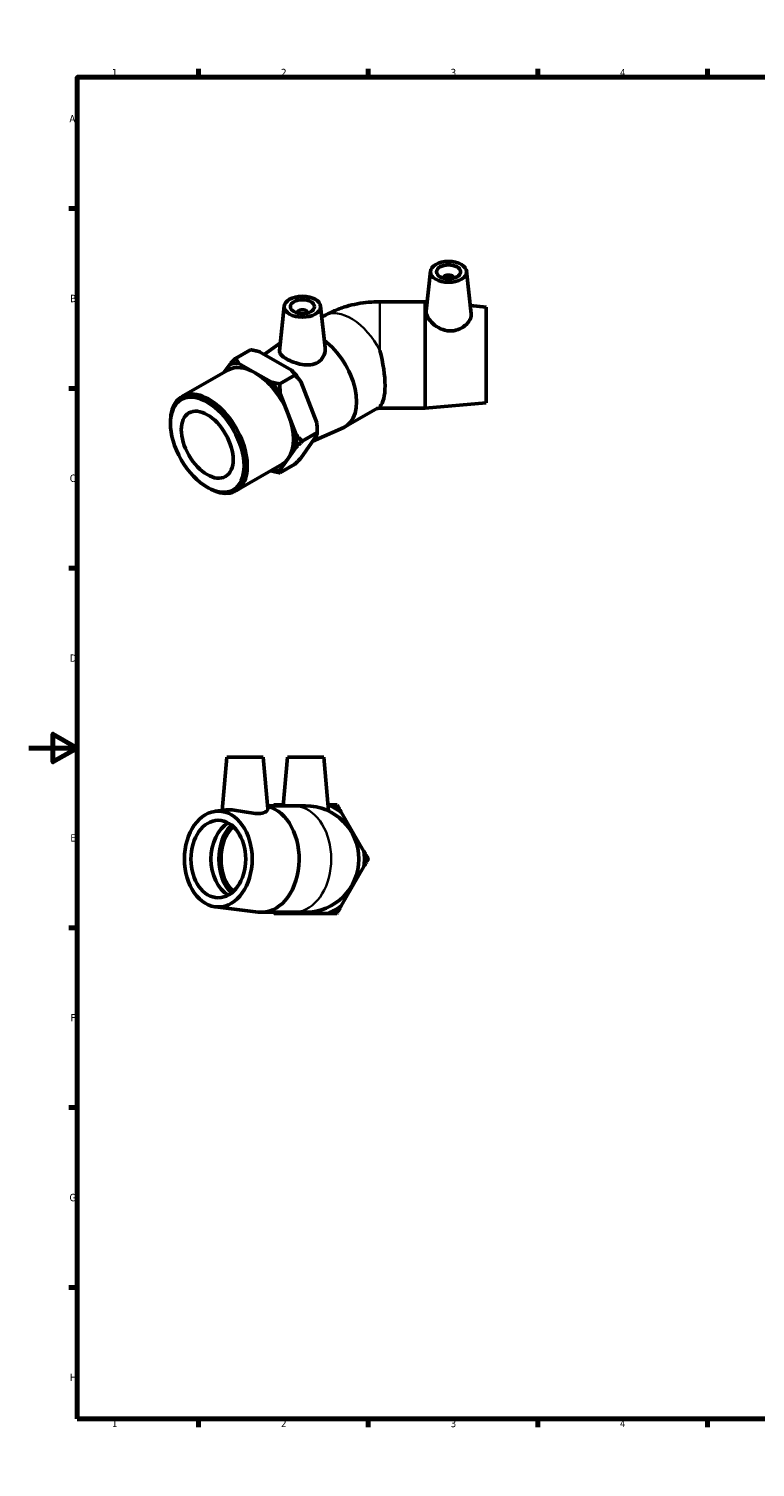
# Model space of a CAD drawing. Header units: millimetres. Extents: x 0 to 897, y -165 to 594.
# Tile 1 of 3: x 0 to 300, y 0 to 594. Entities that reach past the tile are written whole.
import ezdxf

# ---------------------------------------------------------------- set-up
doc = ezdxf.new("R2010")
doc.units = ezdxf.units.MM
for name, color, linetype, lineweight in [('Border (ANSI)', 7, 'Continuous', 70), ('Visible (ANSI)', 7, 'Continuous', 50), ('Visible Narrow (ANSI)', 7, 'Continuous', 35)]:
    doc.layers.add(name, color=color, linetype=linetype, lineweight=lineweight)
doc.styles.add('Note Text (ANSI)', font='tahoma.ttf')

# ---------------------------------------------------------------- blocks, each defined once
blk = doc.blocks.new('Borders Default Border')
at = {"layer": 'Border (ANSI)'}
for p, q in [((70.08, 574), (70.08, 577.45)), ((140.17, 574), (140.17, 577.45)), ((210.25, 574), (210.25, 577.45)), ((280.33, 574), (280.33, 577.45)), ((350.42, 574), (350.42, 577.45)), ((490.58, 574), (490.58, 577.45)), ((560.67, 574), (560.67, 577.45)), ((630.75, 574), (630.75, 577.45)), ((700.83, 574), (700.83, 577.45)), ((770.92, 574), (770.92, 577.45)), ((20, 519.75), (16.55, 519.75)), ((821, 519.75), (824.45, 519.75)), ((20, 445.5), (16.55, 445.5)), ((821, 445.5), (824.45, 445.5)), ((20, 371.25), (16.55, 371.25)), ((821, 371.25), (824.45, 371.25)), ((20, 222.75), (16.55, 222.75)), ((821, 222.75), (824.45, 222.75)), ((20, 148.5), (16.55, 148.5)), ((821, 148.5), (824.45, 148.5)), ((20, 74.25), (16.55, 74.25)), ((821, 74.25), (824.45, 74.25)), ((70.08, 20), (70.08, 16.55)), ((140.17, 20), (140.17, 16.55)), ((210.25, 20), (210.25, 16.55)), ((280.33, 20), (280.33, 16.55)), ((350.42, 20), (350.42, 16.55)), ((490.58, 20), (490.58, 16.55)), ((560.67, 20), (560.67, 16.55)), ((630.75, 20), (630.75, 16.55)), ((700.83, 20), (700.83, 16.55)), ((770.92, 20), (770.92, 16.55))]:
    blk.add_line(p, q, dxfattribs=at)
at = {"layer": 'Border (ANSI)', "flags": 128}
for points in [[(420.5, 594), (420.5, 574), (414.73, 584), (426.27, 584), (420.5, 574)], [(20, 20), (20, 574), (821, 574), (821, 20), (20, 20)], [(0, 297), (20, 297), (10, 302.77), (10, 291.23), (20, 297)], [(841, 297), (821, 297), (831, 302.77), (831, 291.23), (821, 297)], [(420.5, 0), (420.5, 20), (414.73, 10), (426.27, 10), (420.5, 20)]]:
    blk.add_lwpolyline(points, dxfattribs=at)
at = {"layer": 'Border (ANSI)', "color": 230, "true_color": 0xff0080, "attachment_point": 7, "style": 'Note Text (ANSI)'}
for s, insert, char_height in [('1', (34.35, 574.4), 3.05), ('2', (104.2, 574.4), 3.05), ('3', (174.26, 574.34), 3.05), ('4', (244.23, 574.4), 3.05), ('5', (314.48, 574.34), 3.05), ('6', (384.49, 574.34), 3.05), ('7', (454.6, 574.4), 3.05), ('8', (524.63, 574.33), 3.05), ('9', (594.7, 574.34), 3.05), ('10', (663.96, 574.34), 3.048), ('11', (734.04, 574.4), 3.048), ('12', (804.13, 574.4), 3.048), ('A', (16.78, 555.35), 3.05), ('A', (821.63, 555.35), 3.05), ('B', (17.15, 481.1), 3.05), ('B', (821.99, 481.1), 3.05), ('C', (16.95, 406.8), 3.05), ('C', (821.8, 406.8), 3.05), ('D', (16.96, 332.6), 3.05), ('D', (821.81, 332.6), 3.05), ('E', (17.21, 258.35), 3.05), ('E', (822.05, 258.35), 3.05), ('F', (17.29, 184.1), 3.05), ('F', (822.14, 184.1), 3.05), ('G', (16.81, 109.79), 3.05), ('G', (821.66, 109.79), 3.05), ('H', (16.97, 35.6), 3.05), ('H', (821.81, 35.6), 3.05), ('1', (34.35, 16.55), 3.05), ('2', (104.2, 16.55), 3.05), ('3', (174.26, 16.49), 3.05), ('4', (244.23, 16.55), 3.05), ('5', (314.48, 16.49), 3.05), ('6', (384.49, 16.49), 3.05), ('7', (454.6, 16.55), 3.05), ('8', (524.63, 16.48), 3.05), ('9', (594.7, 16.49), 3.05), ('10', (663.96, 16.49), 3.048), ('11', (734.04, 16.55), 3.048), ('12', (804.13, 16.55), 3.048)]:
    blk.add_mtext(s, dxfattribs=dict(at, insert=insert, char_height=char_height))

msp = doc.modelspace()

# ---------------------------------------------------------------- linework, layer by layer
at = {"layer": 'Visible (ANSI)'}
for p, q in [((165.914, 493.887), (164.164, 477.563)), ((180.885, 493.887), (182.777, 476.242)), ((171.4, 491.168), (171.4, 490.982)), ((175.4, 491.168), (175.4, 490.982)), ((163.763, 481.284), (145.013, 481.284)), ((163.763, 481.284), (163.763, 437.284)), ((164.555, 481.215), (163.763, 481.284)), ((105.568, 479.492), (103.59, 461.045)), ((111.054, 476.774), (111.054, 476.587)), ((115.054, 476.774), (115.054, 476.587)), ((120.539, 479.492), (122.384, 462.285)), ((121.035, 474.872), (122.147, 475.513)), ((189.013, 479.084), (182.411, 479.659)), ((189.013, 479.084), (189.013, 439.484)), ((97.31, 459.504), (103.942, 464.33)), ((91.65, 461.461), (85.428, 457.877)), ((108.557, 453.028), (95.329, 460.646)), ((63.21, 442.081), (82.259, 453.051)), ((83.023, 455.409), (80.768, 452.192)), ((93.457, 451.95), (86.843, 455.759)), ((100.072, 448.142), (93.457, 451.95)), ((109.972, 450.91), (103.75, 447.326)), ((118.991, 431.223), (112.377, 448.278)), ((107.199, 434.864), (103.892, 443.391)), ((110.506, 426.337), (107.199, 434.864)), ((130.847, 429.749), (144.105, 437.383)), ((163.763, 437.284), (145.013, 437.284)), ((189.013, 439.484), (163.763, 437.284)), ((58.541, 430.99), (58.541, 431.772)), ((117.31, 423.724), (130.145, 429.393)), ((119.134, 428.591), (119.134, 427.288)), ((112.377, 416.687), (118.991, 426.123)), ((119.134, 427.288), (112.911, 423.705)), ((103.892, 411.8), (107.199, 416.518)), ((107.199, 416.518), (110.506, 421.237)), ((85.606, 403.189), (104.656, 414.158)), ((100.012, 411.484), (100.072, 411.45)), ((109.972, 414.218), (103.75, 410.635)), ((73.67, 404.717), (74.347, 404.324)), ((81.83, 293.147), (79.912, 271.224)), ((81.83, 293.147), (96.83, 293.147)), ((96.83, 293.147), (98.693, 271.852)), ((106.826, 293.147), (105.076, 273.147)), ((106.826, 293.147), (121.826, 293.147)), ((121.826, 293.147), (123.762, 271.021)), ((104.972, 273.587), (105.115, 273.587)), ((123.537, 273.587), (123.68, 273.587)), ((77.07, 270.872), (81.548, 271.426)), ((98.58, 273.147), (109.402, 273.147)), ((114.326, 273.147), (109.402, 273.147)), ((129.083, 270.468), (138.437, 254.267)), ((138.437, 248.028), (129.083, 231.827)), ((77.07, 231.423), (94.789, 229.231)), ((96.144, 229.147), (109.402, 229.147)), ((123.68, 228.707), (104.972, 228.707)), ((109.402, 229.147), (114.326, 229.147))]:
    msp.add_line(p, q, dxfattribs=at)
for radius, start, end in [(24.311, 112.628235, 115.187182), (24.311, 52.628235, 67.371765), (22, 270, 90), (24.311, 352.628235, 7.371765), (24.311, 292.628235, 307.371765), (24.311, 244.812818, 247.371765)]:
    msp.add_arc((114.326, 251.147), radius, start, end, dxfattribs=at)
for centre, major_axis, ratio in [((173.4, 493.621), (7.5, 0), 0.5758617), ((173.4, 493.621), (5, 0), 0.5758617), ((113.054, 479.226), (7.5, 0), 0.5758617), ((113.054, 479.226), (5, 0), 0.5758617), ((73.729, 422.244), (10.719, -18.614), 0.5780931), ((73.729, 422.244), (7.558, -13.125), 0.5780931), ((78.29, 251.147), (0, -19.8), 0.7071068), ((78.29, 251.147), (0, -16), 0.7071068)]:
    msp.add_ellipse(centre, major_axis=major_axis, ratio=ratio, dxfattribs=at)
for centre, major_axis, ratio, start_param, end_param in [((173.4, 491.168), (-2, 0), 0.5758617, 2.9729035, 6.4518745), ((113.054, 476.774), (-2, 0), 0.5758617, 2.9729035, 6.4518745), ((119.868, 448.813), (10.979, -19.065), 0.5780931, 6.2214177, 8.5002996), ((138.05, 459.284), (5.861, -21.921), 0.3183383, 0.171082, 1.5733884), ((93.457, 433.605), (-11.198, 19.446), 0.5780931, 5.4997209, 6.2831853), ((93.457, 433.605), (-12.132, 21.068), 0.5780931, 5.8946581, 6.1519812), ((93.457, 433.605), (-11.198, 19.446), 0.5780931, 4.4525233, 5.4997209), ((101.943, 438.491), (12.132, -21.068), 0.5780931, 1.7058679, 1.963191), ((93.457, 433.605), (-12.132, 21.068), 0.5780931, 4.8474605, 5.1047836), ((74.408, 422.635), (11.198, -19.446), 0.5780931, 5.4958534, 10.2121098), ((93.457, 433.605), (11.198, -19.446), 0.5780931, 0.2637331, 1.3109306), ((101.943, 438.491), (12.132, -21.068), 0.5780931, 0.7873319, 0.9159934), ((93.457, 433.605), (-12.132, 21.068), 0.5780931, 3.800263, 4.0575861), ((93.457, 433.605), (11.198, -19.446), 0.5780931, 0, 0.2637331), ((93.457, 433.605), (12.132, -21.068), 0.5780931, 5.8946581, 6.1519812), ((96.144, 251.147), (0, 22), 0.7071068, 3.0543533, 6.1244102), ((86.586, 251.147), (0, -16), 0.7071068, 3.5170163, 5.9077617), ((90.735, 251.147), (0, 17.247), 0.7071068, 0.6169186, 2.5246741), ((90.735, 251.147), (0, 16), 0.7071068, 0.5823642, 2.5592284)]:
    msp.add_ellipse(centre, major_axis=major_axis, ratio=ratio, start_param=start_param, end_param=end_param, dxfattribs=at)
for points, knots in [([(122.147, 475.513), (123.633, 476.369), (125.133, 477.099), (128.148, 478.361), (129.665, 478.892), (132.709, 479.785), (134.238, 480.148), (137.306, 480.721), (138.844, 480.933), (141.926, 481.214), (143.469, 481.284), (145.013, 481.284)], [4.71238898, 4.71238898, 4.71238898, 4.71238898, 4.86946861, 4.86946861, 5.02654825, 5.02654825, 5.18362788, 5.18362788, 5.34070751, 5.34070751, 5.49778714, 5.49778714, 5.49778714, 5.49778714]), ([(182.777, 476.241), (182.789, 476.133), (182.795, 476.024), (182.795, 475.241), (182.571, 474.451), (181.667, 472.865), (180.987, 472.073), (179.421, 470.767), (178.425, 470.161), (176.211, 469.36), (174.993, 469.174), (172.579, 469.273), (171.261, 469.605), (168.865, 470.706), (167.783, 471.467), (166.1, 473.023), (165.372, 473.923), (164.395, 475.68), (164.147, 476.535), (164.147, 477.351), (164.153, 477.458), (164.165, 477.563)], [1.3392943, 1.3392943, 1.3392943, 1.3392943, 1.3966642, 1.3966642, 1.74729, 1.74729, 2.0979157, 2.0979157, 2.4456221, 2.4456221, 2.7933285, 2.7933285, 3.1724799, 3.1724799, 3.5516314, 3.5516314, 3.9199254, 3.9199254, 4.2882193, 4.2882193, 4.3448274, 4.3448274, 4.3448274, 4.3448274]), ([(119.471, 456.254), (118.623, 455.729), (117.562, 455.371), (115.272, 455.097), (114.044, 455.173), (111.756, 455.559), (110.533, 455.898), (108.274, 456.729), (107.237, 457.218), (105.584, 458.17), (104.863, 458.693), (103.882, 459.728), (103.621, 460.243), (103.577, 460.835), (103.579, 460.939), (103.591, 461.045)], [0, 0, 0, 0, 0.3477064, 0.3477064, 0.6954128, 0.6954128, 1.0460385, 1.0460385, 1.3966642, 1.3966642, 1.74729, 1.74729, 2.0979157, 2.0979157, 2.1714592, 2.1714592, 2.1714592, 2.1714592]), ([(122.383, 462.285), (122.407, 462.068), (122.419, 461.853), (122.423, 460.647), (122.182, 459.57), (121.17, 457.657), (120.397, 456.826), (119.471, 456.254)], [4.94337988, 4.94337988, 4.94337988, 4.94337988, 5.02480719, 5.02480719, 5.40395866, 5.40395866, 5.78311014, 5.78311014, 5.78311014, 5.78311014]), ([(143.701, 437.151), (143.727, 437.157), (143.756, 437.164), (143.877, 437.188), (143.987, 437.208), (144.227, 437.24), (144.353, 437.254), (144.612, 437.274), (144.745, 437.28), (144.923, 437.283), (144.968, 437.284), (145.013, 437.284)], [-1.16913359, -1.16913359, -1.16913359, -1.16913359, -1.12977872, -1.12977872, -1.01769994, -1.01769994, -0.91517746, -0.91517746, -0.81788222, -0.81788222, -0.78539816, -0.78539816, -0.78539816, -0.78539816]), ([(95.748, 270.005), (94.899, 269.915), (93.838, 269.944), (91.549, 270.202), (90.32, 270.421), (88.032, 270.842), (86.81, 271.073), (84.55, 271.398), (83.513, 271.489), (82.277, 271.489), (81.893, 271.467), (81.55, 271.424)], [0, 0, 0, 0, 0.3477064, 0.3477064, 0.6954128, 0.6954128, 1.0460385, 1.0460385, 1.3966642, 1.3966642, 1.5705654, 1.5705654, 1.5705654, 1.5705654]), ([(98.693, 271.852), (98.695, 271.83), (98.696, 271.809), (98.7, 271.428), (98.459, 271.018), (97.446, 270.351), (96.673, 270.103), (95.748, 270.005)], [5.0024132, 5.0024132, 5.0024132, 5.0024132, 5.02480719, 5.02480719, 5.40395866, 5.40395866, 5.78311014, 5.78311014, 5.78311014, 5.78311014])]:
    msp.add_open_spline(points, degree=3, knots=knots, dxfattribs=at)
for points, weights in [([(83.023, 455.409), (84.114, 456.562), (85.428, 457.877)], [1, 1.00258170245, 1]), ([(85.428, 457.877), (86.085, 456.742), (86.843, 455.759)], [1, 1.00258170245, 1]), ([(95.329, 460.646), (93.621, 461.082), (91.65, 461.461)], [1, 1.00258170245, 1]), ([(109.972, 450.91), (109.315, 452.045), (108.557, 453.028)], [1, 1.00258170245, 1]), ([(100.072, 448.142), (101.779, 447.705), (103.75, 447.326)], [1, 1.00258170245, 1]), ([(103.75, 447.326), (103.75, 445.254), (103.892, 443.391)], [1, 1.00258170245, 1]), ([(112.377, 448.278), (111.286, 449.594), (109.972, 450.91)], [1, 1.00258170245, 1]), ([(119.134, 427.288), (119.134, 429.361), (118.991, 431.223)], [1, 1.00258170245, 1]), ([(110.506, 426.337), (111.597, 425.021), (112.911, 423.705)], [1, 1.00258170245, 1]), ([(112.911, 423.705), (111.597, 422.389), (110.506, 421.237)], [1, 1.00258170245, 1]), ([(118.991, 426.123), (119.134, 426.729), (119.134, 427.288)], [1, 1.00258170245, 1]), ([(109.972, 414.218), (111.286, 415.534), (112.377, 416.687)], [1, 1.00258170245, 1]), ([(103.75, 410.635), (101.779, 411.013), (100.072, 411.45)], [1, 1.00258170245, 1]), ([(103.892, 411.8), (103.75, 411.194), (103.75, 410.635)], [1, 1.00258170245, 1]), ([(101.116, 273.147), (101.243, 273.366), (101.37, 273.587)], [1.00061069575, 1.0003538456, 1]), ([(101.37, 273.587), (103.229, 273.587), (104.972, 273.587)], [1, 1.00258170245, 1]), ([(123.68, 273.587), (125.423, 273.587), (127.282, 273.587)], [1, 1.00258170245, 1]), ([(127.282, 273.587), (128.211, 271.978), (129.083, 270.468)], [1, 1.00258170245, 1]), ([(138.437, 254.267), (139.308, 252.757), (140.237, 251.147)], [1, 1.00258170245, 1]), ([(140.237, 251.147), (139.308, 249.538), (138.437, 248.028)], [1, 1.00258170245, 1]), ([(129.083, 231.827), (128.211, 230.317), (127.282, 228.707)], [1, 1.00258170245, 1]), ([(101.37, 228.707), (101.243, 228.928), (101.116, 229.147)], [1, 1.0003538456, 1.00061069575]), ([(104.972, 228.707), (103.229, 228.707), (101.37, 228.707)], [1, 1.00258170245, 1]), ([(127.282, 228.707), (125.423, 228.707), (123.68, 228.707)], [1, 1.00258170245, 1])]:
    msp.add_rational_spline(points, weights, degree=2, dxfattribs=at)
at = {"layer": 'Visible Narrow (ANSI)'}
for p, q in [((145.013, 481.284), (145.013, 461.206)), ((145.013, 438), (145.013, 437.284))]:
    msp.add_line(p, q, dxfattribs=at)
for centre, major_axis, ratio, start_param, end_param in [((133.126, 456.448), (-10.979, 19.065), 0.5780931, 4.6300777, 6.2831853), ((133.126, 456.448), (10.979, -19.065), 0.5780931, 0, 0.0861787), ((109.402, 251.147), (0, 22), 0.7071068, 3.2986723, 6.1261057)]:
    msp.add_ellipse(centre, major_axis=major_axis, ratio=ratio, start_param=start_param, end_param=end_param, dxfattribs=at)

# ---------------------------------------------------------------- block references
msp.add_blockref('Borders Default Border', (0, 0))

doc.saveas('drawing.dxf')
